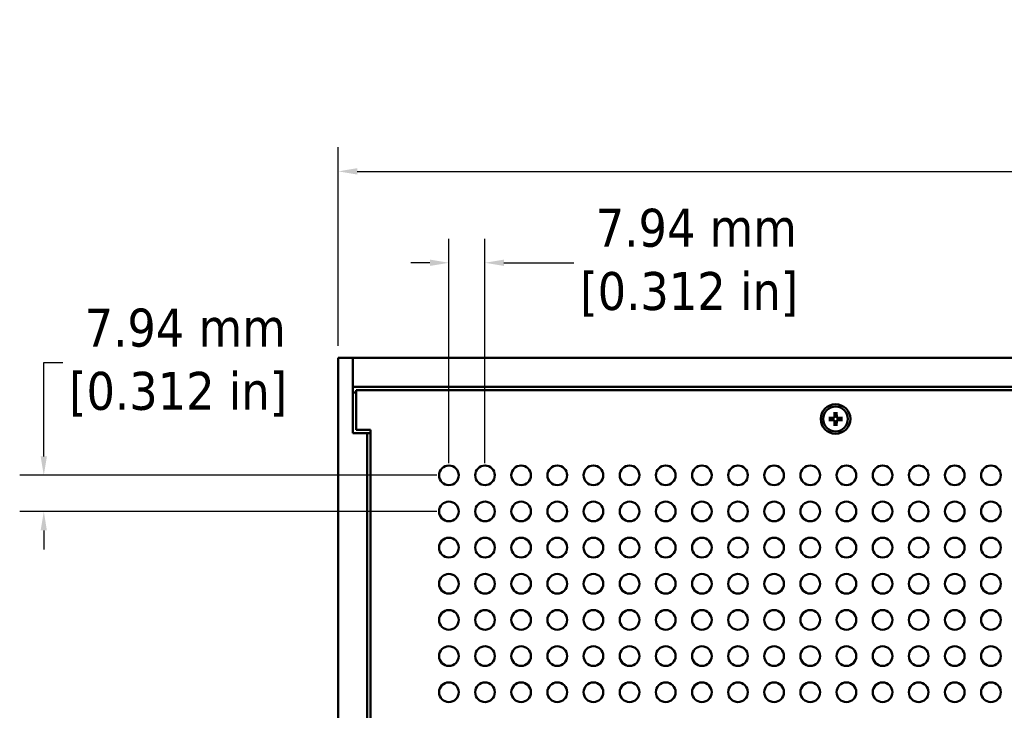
# Model space of a CAD drawing. Header units: millimetres. Extents: x 4 to 1435, y 25 to 906.
# Tile 3 of 17: x 113 to 329, y 548 to 699. Entities that reach past the tile are written whole.
import ezdxf

# ---------------------------------------------------------------- set-up
doc = ezdxf.new("R2010")
doc.units = ezdxf.units.MM
doc.header["$LTSCALE"] = 1.666667
doc.layers.add('Dimension (ANSI)', color=7, linetype='Continuous', lineweight=25)
doc.layers.add('Visible (ANSI)', color=7, linetype='Continuous', lineweight=50)
doc.styles.add('Note Text (ANSI)', font='tahoma.ttf')
doc.dimstyles.new('Default - mm (ANSI)', dxfattribs={"dimscale": 1.666667, "dimtxt": 5, "dimasz": 2.5, "dimexe": 3.175, "dimexo": 1.6002, "dimgap": 0.8, "dimtad": 0, "dimtih": 1, "dimtoh": 1, "dimrnd": 1e-08, "dimzin": 0, "dimdsep": 46, "dimtxsty": 'Note Text (ANSI)', "dimcen": 0.09, "dimdle": 10, "dimclrd": 256, "dimclre": 256, "dimclrt": 256, "dimadec": 1, "dimazin": 0, "dimtfac": 0.6096, "dimtofl": 0, "dimtmove": 0, "dimatfit": 3, "dimldrblk": 'Filled-1', "dimfxl": 1, "dimtolj": 1, "dimtzin": 0, "dimlwd": -1, "dimlwe": -1, "dimarcsym": 0})

# ---------------------------------------------------------------- blocks, each defined once
blk = doc.blocks.new('*D13')
at = {"layer": 'Defpoints', "color": 0, "transparency": 16777216}
for p in [(604.44, 666.02), (182.79, 625.06), (604.44, 625.06)]:
    blk.add_point(p, dxfattribs=at)
at = {"layer": 'Dimension (ANSI)', "transparency": 16777216}
for p, q in [((182.79, 627.72), (182.79, 671.31)), ((604.44, 627.72), (604.44, 671.31)), ((186.96, 666.02), (401.26, 666.02)), ((600.28, 666.02), (464.38, 666.02))]:
    blk.add_line(p, q, dxfattribs=at)
for points in [[(186.96, 666.72), (186.96, 665.33), (182.79, 666.02)], [(600.28, 666.72), (600.28, 665.33), (604.44, 666.02)]]:
    blk.add_solid(points, dxfattribs=at)
at = {"layer": 'Dimension (ANSI)', "transparency": 16777216, "insert": (432.82, 666.02), "char_height": 8.3333, "attachment_point": 5, "style": 'Note Text (ANSI)'}
blk.add_mtext('\\A1; 421.65 mm\\P[16.600 in]', dxfattribs=at)
blk = doc.blocks.new('Filled-1')
at = {"color": 0}
for p, q in [((0, 0), (-1, 0.333)), ((-1, 0.333), (-1, -0.333)), ((-1, 0), (0, 0)), ((-1, -0.333), (0, 0))]:
    blk.add_line(p, q, dxfattribs=at)
at = {"color": 0, "flags": 128}
blk.add_lwpolyline([(-1, -0.333), (0, 0), (-1, 0.333), (-1, -0.333)], dxfattribs=at)
at = {"color": 0}
blk.add_solid([(-1, -0.333), (0, 0), (-1, 0.333), (-1, -0.333)], dxfattribs=at)
blk = doc.blocks.new('*D15')
at = {"layer": 'Defpoints', "color": 0, "transparency": 16777216}
for p in [(207.09, 599.29), (118.11, 591.35), (207.09, 591.35)]:
    blk.add_point(p, dxfattribs=at)
at = {"layer": 'Dimension (ANSI)', "transparency": 16777216}
for p, q in [((118.11, 603.45), (118.11, 624.03)), ((118.11, 624.03), (122.28, 624.03)), ((204.42, 599.29), (112.82, 599.29)), ((204.42, 591.35), (112.82, 591.35)), ((118.11, 587.18), (118.11, 583.02))]:
    blk.add_line(p, q, dxfattribs=at)
for points in [[(117.42, 603.45), (118.8, 603.45), (118.11, 599.29)], [(117.42, 587.18), (118.8, 587.18), (118.11, 591.35)]]:
    blk.add_solid(points, dxfattribs=at)
at = {"layer": 'Dimension (ANSI)', "transparency": 16777216, "insert": (147.61, 624.03), "char_height": 8.3333, "attachment_point": 5, "style": 'Note Text (ANSI)'}
blk.add_mtext('\\A1; 7.94 mm\\P[0.312 in]', dxfattribs=at)
blk = doc.blocks.new('*D16')
at = {"layer": 'Defpoints', "color": 0, "transparency": 16777216}
for p in [(207.09, 645.95), (207.09, 599.29), (215.02, 599.29)]:
    blk.add_point(p, dxfattribs=at)
at = {"layer": 'Dimension (ANSI)', "transparency": 16777216}
for p, q in [((207.09, 601.95), (207.09, 651.24)), ((215.02, 601.95), (215.02, 651.24)), ((202.92, 645.95), (198.75, 645.95)), ((219.19, 645.95), (234.55, 645.95))]:
    blk.add_line(p, q, dxfattribs=at)
for points in [[(202.92, 646.65), (202.92, 645.26), (207.09, 645.95)], [(219.19, 646.65), (219.19, 645.26), (215.02, 645.95)]]:
    blk.add_solid(points, dxfattribs=at)
at = {"layer": 'Dimension (ANSI)', "transparency": 16777216, "insert": (259.88, 645.95), "char_height": 8.3333, "attachment_point": 5, "style": 'Note Text (ANSI)'}
blk.add_mtext('\\A1; 7.94 mm\\P[0.312 in]', dxfattribs=at)

msp = doc.modelspace()

# ---------------------------------------------------------------- linework, layer by layer
at = {"layer": 'Visible (ANSI)'}
for p, q in [((185.968, 625.0553), (182.793, 625.0553)), ((182.793, 625.0553), (182.793, 421.8553)), ((185.968, 608.5553), (185.968, 625.0553)), ((185.968, 625.0553), (185.968, 618.7053)), ((601.268, 625.0553), (185.968, 625.0553)), ((601.268, 618.7053), (185.968, 618.7053)), ((186.718, 617.4353), (185.968, 617.4353)), ((600.518, 617.9553), (186.718, 617.9553)), ((186.718, 617.9553), (186.718, 609.3053)), ((291.7908, 613.1553), (291.766, 612.1)), ((292.2453, 613.1553), (292.2701, 612.1)), ((290.5181, 611.8825), (291.5733, 611.9074)), ((290.5181, 611.428), (291.5733, 611.4032)), ((291.7908, 610.1553), (291.766, 611.2106)), ((292.2453, 610.1553), (292.2701, 611.2106)), ((293.518, 611.8825), (292.4627, 611.9074)), ((293.518, 611.428), (292.4627, 611.4032)), ((189.143, 608.5553), (185.968, 608.5553)), ((186.718, 609.3053), (189.893, 609.3053)), ((189.893, 608.5553), (189.143, 608.5553)), ((189.143, 608.5553), (189.143, 438.3553)), ((189.893, 609.3053), (189.893, 437.6053))]:
    msp.add_line(p, q, dxfattribs=at)
at = {"layer": 'Visible (ANSI)', "flags": 128}
for points in [[(291.7937, 612.0993), (291.7931, 612.0856), (291.7916, 612.072), (291.7894, 612.0588), (291.7863, 612.0456), (291.7823, 612.0321), (291.7773, 612.0186), (291.7713, 612.0051), (291.7643, 611.9919), (291.7564, 611.9791), (291.7477, 611.967), (291.7383, 611.9555), (291.7284, 611.9449), (291.7178, 611.935), (291.7064, 611.9256), (291.6942, 611.9169), (291.6814, 611.909), (291.6682, 611.9021), (291.6548, 611.8961), (291.6412, 611.8911), (291.6277, 611.887), (291.6146, 611.884), (291.6013, 611.8817), (291.5877, 611.8803), (291.574, 611.8796)], [(291.7897, 613.0723), (291.7897, 613.0743), (291.7897, 613.0766), (291.7897, 613.079), (291.7897, 613.0816), (291.7897, 613.0843), (291.7897, 613.087), (291.7897, 613.0899), (291.7897, 613.0929), (291.7898, 613.0961), (291.7898, 613.0995), (291.7898, 613.1031), (291.7899, 613.1068), (291.7899, 613.1106), (291.79, 613.1143), (291.79, 613.1181), (291.7901, 613.1218), (291.7902, 613.1258), (291.7903, 613.1299), (291.7903, 613.1341), (291.7904, 613.1384), (291.7905, 613.1427), (291.7906, 613.147), (291.7907, 613.1512), (291.7908, 613.1553)], [(291.7897, 613.0723), (291.7902, 613.0306), (291.7906, 612.9904), (291.7911, 612.9514), (291.7915, 612.9138), (291.7919, 612.8773), (291.7923, 612.8419), (291.7926, 612.8076), (291.793, 612.7743), (291.7933, 612.742), (291.7937, 612.7107), (291.794, 612.6802), (291.7943, 612.6506), (291.7946, 612.6219), (291.7949, 612.5939), (291.7952, 612.5666), (291.7955, 612.5401), (291.7958, 612.5143), (291.796, 612.4891), (291.7963, 612.4646), (291.7965, 612.4406), (291.7968, 612.4173), (291.797, 612.3945), (291.7972, 612.3722), (291.7975, 612.3505)], [(291.7975, 612.3505), (291.7972, 612.3361), (291.797, 612.3222), (291.7968, 612.3088), (291.7966, 612.2957), (291.7965, 612.2831), (291.7963, 612.2708), (291.7961, 612.2589), (291.7959, 612.2474), (291.7958, 612.2361), (291.7956, 612.2252), (291.7954, 612.2146), (291.7953, 612.2043), (291.7951, 612.1943), (291.795, 612.1845), (291.7948, 612.175), (291.7947, 612.1658), (291.7946, 612.1567), (291.7944, 612.1479), (291.7943, 612.1393), (291.7942, 612.1309), (291.7941, 612.1228), (291.7939, 612.1148), (291.7938, 612.107), (291.7937, 612.0993)], [(292.2386, 612.3505), (292.2388, 612.3722), (292.2391, 612.3945), (292.2393, 612.4173), (292.2395, 612.4406), (292.2398, 612.4646), (292.24, 612.4891), (292.2403, 612.5143), (292.2406, 612.5401), (292.2408, 612.5666), (292.2411, 612.5939), (292.2414, 612.6219), (292.2417, 612.6506), (292.2421, 612.6802), (292.2424, 612.7107), (292.2427, 612.742), (292.2431, 612.7743), (292.2434, 612.8076), (292.2438, 612.8419), (292.2442, 612.8773), (292.2446, 612.9138), (292.245, 612.9514), (292.2454, 612.9904), (292.2459, 613.0306), (292.2464, 613.0723)], [(292.2424, 612.0993), (292.2423, 612.107), (292.2421, 612.1148), (292.242, 612.1228), (292.2419, 612.1309), (292.2418, 612.1393), (292.2416, 612.1479), (292.2415, 612.1567), (292.2414, 612.1658), (292.2412, 612.175), (292.2411, 612.1845), (292.2409, 612.1943), (292.2408, 612.2043), (292.2406, 612.2146), (292.2405, 612.2252), (292.2403, 612.2361), (292.2401, 612.2474), (292.24, 612.2589), (292.2398, 612.2708), (292.2396, 612.2831), (292.2394, 612.2957), (292.2392, 612.3088), (292.239, 612.3222), (292.2388, 612.3361), (292.2386, 612.3505)], [(292.4621, 611.8796), (292.4483, 611.8803), (292.4348, 611.8817), (292.4215, 611.884), (292.4083, 611.887), (292.3949, 611.8911), (292.3813, 611.8961), (292.3678, 611.9021), (292.3547, 611.909), (292.3419, 611.9169), (292.3297, 611.9256), (292.3183, 611.935), (292.3077, 611.9449), (292.2978, 611.9555), (292.2884, 611.967), (292.2797, 611.9791), (292.2718, 611.9919), (292.2648, 612.0051), (292.2588, 612.0186), (292.2538, 612.0321), (292.2498, 612.0456), (292.2467, 612.0588), (292.2445, 612.072), (292.243, 612.0856), (292.2424, 612.0993)], [(292.2453, 613.1553), (292.2454, 613.1512), (292.2455, 613.147), (292.2456, 613.1427), (292.2457, 613.1384), (292.2457, 613.1341), (292.2458, 613.1299), (292.2459, 613.1258), (292.246, 613.1218), (292.246, 613.1181), (292.2461, 613.1143), (292.2461, 613.1106), (292.2462, 613.1068), (292.2462, 613.1031), (292.2463, 613.0995), (292.2463, 613.0961), (292.2463, 613.0929), (292.2464, 613.0899), (292.2464, 613.087), (292.2464, 613.0843), (292.2464, 613.0816), (292.2464, 613.079), (292.2464, 613.0766), (292.2464, 613.0743), (292.2464, 613.0723)], [(290.5181, 611.8825), (290.5222, 611.8826), (290.5264, 611.8827), (290.5306, 611.8828), (290.5349, 611.8829), (290.5392, 611.883), (290.5434, 611.8831), (290.5475, 611.8831), (290.5515, 611.8832), (290.5552, 611.8833), (290.559, 611.8833), (290.5628, 611.8834), (290.5665, 611.8834), (290.5702, 611.8835), (290.5738, 611.8835), (290.5772, 611.8836), (290.5804, 611.8836), (290.5835, 611.8836), (290.5863, 611.8836), (290.5891, 611.8836), (290.5917, 611.8836), (290.5943, 611.8836), (290.5967, 611.8836), (290.599, 611.8836), (290.601, 611.8836)], [(290.601, 611.427), (290.599, 611.4269), (290.5967, 611.4269), (290.5943, 611.4269), (290.5917, 611.4269), (290.5891, 611.4269), (290.5863, 611.4269), (290.5835, 611.427), (290.5804, 611.427), (290.5772, 611.427), (290.5738, 611.427), (290.5702, 611.4271), (290.5665, 611.4271), (290.5628, 611.4272), (290.559, 611.4272), (290.5552, 611.4273), (290.5515, 611.4274), (290.5475, 611.4274), (290.5434, 611.4275), (290.5392, 611.4276), (290.5349, 611.4277), (290.5306, 611.4278), (290.5264, 611.4278), (290.5222, 611.4279), (290.5181, 611.428)], [(291.3228, 611.8759), (291.3011, 611.8761), (291.2788, 611.8763), (291.256, 611.8765), (291.2327, 611.8768), (291.2088, 611.877), (291.1842, 611.8773), (291.1591, 611.8775), (291.1332, 611.8778), (291.1067, 611.8781), (291.0794, 611.8784), (291.0515, 611.8787), (291.0227, 611.879), (290.9931, 611.8793), (290.9626, 611.8796), (290.9313, 611.88), (290.899, 611.8803), (290.8657, 611.8807), (290.8314, 611.8811), (290.7961, 611.8814), (290.7596, 611.8818), (290.7219, 611.8823), (290.6829, 611.8827), (290.6427, 611.8831), (290.6011, 611.8836)], [(290.6011, 611.427), (290.6427, 611.4274), (290.6829, 611.4279), (290.7219, 611.4283), (290.7596, 611.4287), (290.7961, 611.4291), (290.8314, 611.4295), (290.8657, 611.4299), (290.899, 611.4302), (290.9313, 611.4306), (290.9626, 611.4309), (290.9931, 611.4313), (291.0227, 611.4316), (291.0515, 611.4319), (291.0794, 611.4322), (291.1067, 611.4325), (291.1332, 611.4328), (291.1591, 611.433), (291.1842, 611.4333), (291.2088, 611.4335), (291.2327, 611.4338), (291.256, 611.434), (291.2788, 611.4343), (291.3011, 611.4345), (291.3228, 611.4347)], [(291.574, 611.8796), (291.5664, 611.8795), (291.5586, 611.8794), (291.5506, 611.8793), (291.5424, 611.8791), (291.534, 611.879), (291.5254, 611.8789), (291.5166, 611.8788), (291.5076, 611.8786), (291.4983, 611.8785), (291.4888, 611.8783), (291.479, 611.8782), (291.469, 611.878), (291.4587, 611.8779), (291.4481, 611.8777), (291.4372, 611.8776), (291.426, 611.8774), (291.4144, 611.8772), (291.4025, 611.877), (291.3902, 611.8769), (291.3776, 611.8767), (291.3645, 611.8765), (291.3511, 611.8763), (291.3372, 611.8761), (291.3228, 611.8759)], [(291.3228, 611.4347), (291.3372, 611.4345), (291.3511, 611.4343), (291.3645, 611.4341), (291.3776, 611.4339), (291.3902, 611.4337), (291.4025, 611.4335), (291.4144, 611.4333), (291.426, 611.4332), (291.4372, 611.433), (291.4481, 611.4328), (291.4587, 611.4327), (291.469, 611.4325), (291.479, 611.4324), (291.4888, 611.4322), (291.4983, 611.4321), (291.5076, 611.4319), (291.5166, 611.4318), (291.5254, 611.4317), (291.534, 611.4315), (291.5424, 611.4314), (291.5506, 611.4313), (291.5586, 611.4312), (291.5664, 611.4311), (291.574, 611.4309)], [(291.574, 611.4309), (291.5877, 611.4303), (291.6013, 611.4288), (291.6146, 611.4266), (291.6277, 611.4235), (291.6412, 611.4195), (291.6548, 611.4145), (291.6682, 611.4085), (291.6814, 611.4015), (291.6942, 611.3936), (291.7064, 611.3849), (291.7178, 611.3756), (291.7284, 611.3657), (291.7383, 611.3551), (291.7477, 611.3436), (291.7564, 611.3314), (291.7643, 611.3187), (291.7713, 611.3055), (291.7773, 611.292), (291.7823, 611.2784), (291.7863, 611.265), (291.7894, 611.2518), (291.7916, 611.2385), (291.7931, 611.225), (291.7937, 611.2112)], [(291.7975, 610.96), (291.7972, 610.9383), (291.797, 610.9161), (291.7968, 610.8933), (291.7965, 610.8699), (291.7963, 610.846), (291.796, 610.8215), (291.7958, 610.7963), (291.7955, 610.7705), (291.7952, 610.7439), (291.7949, 610.7167), (291.7946, 610.6887), (291.7943, 610.6599), (291.794, 610.6303), (291.7937, 610.5999), (291.7933, 610.5685), (291.793, 610.5362), (291.7926, 610.503), (291.7923, 610.4687), (291.7919, 610.4333), (291.7915, 610.3968), (291.7911, 610.3591), (291.7906, 610.3202), (291.7902, 610.2799), (291.7897, 610.2383)], [(291.7908, 610.1553), (291.7907, 610.1594), (291.7906, 610.1636), (291.7905, 610.1679), (291.7904, 610.1722), (291.7903, 610.1765), (291.7903, 610.1807), (291.7902, 610.1848), (291.7901, 610.1887), (291.79, 610.1925), (291.79, 610.1962), (291.7899, 610.2), (291.7899, 610.2038), (291.7898, 610.2074), (291.7898, 610.211), (291.7898, 610.2144), (291.7897, 610.2177), (291.7897, 610.2207), (291.7897, 610.2235), (291.7897, 610.2263), (291.7897, 610.229), (291.7897, 610.2316), (291.7897, 610.234), (291.7897, 610.2362), (291.7897, 610.2383)], [(291.7937, 611.2112), (291.7938, 611.2036), (291.7939, 611.1958), (291.7941, 611.1878), (291.7942, 611.1796), (291.7943, 611.1712), (291.7944, 611.1626), (291.7946, 611.1538), (291.7947, 611.1448), (291.7948, 611.1355), (291.795, 611.126), (291.7951, 611.1163), (291.7953, 611.1062), (291.7954, 611.0959), (291.7956, 611.0853), (291.7958, 611.0744), (291.7959, 611.0632), (291.7961, 611.0516), (291.7963, 611.0397), (291.7965, 611.0275), (291.7966, 611.0148), (291.7968, 611.0018), (291.797, 610.9883), (291.7972, 610.9744), (291.7975, 610.96)], [(292.2386, 610.96), (292.2388, 610.9744), (292.239, 610.9883), (292.2392, 611.0018), (292.2394, 611.0148), (292.2396, 611.0275), (292.2398, 611.0397), (292.24, 611.0516), (292.2401, 611.0632), (292.2403, 611.0744), (292.2405, 611.0853), (292.2406, 611.0959), (292.2408, 611.1062), (292.2409, 611.1163), (292.2411, 611.126), (292.2412, 611.1355), (292.2414, 611.1448), (292.2415, 611.1538), (292.2416, 611.1626), (292.2418, 611.1712), (292.2419, 611.1796), (292.242, 611.1878), (292.2421, 611.1958), (292.2423, 611.2036), (292.2424, 611.2112)], [(292.2464, 610.2383), (292.2459, 610.2799), (292.2454, 610.3202), (292.245, 610.3591), (292.2446, 610.3968), (292.2442, 610.4333), (292.2438, 610.4687), (292.2434, 610.503), (292.2431, 610.5362), (292.2427, 610.5685), (292.2424, 610.5999), (292.2421, 610.6303), (292.2417, 610.6599), (292.2414, 610.6887), (292.2411, 610.7167), (292.2408, 610.7439), (292.2406, 610.7705), (292.2403, 610.7963), (292.24, 610.8215), (292.2398, 610.846), (292.2395, 610.8699), (292.2393, 610.8933), (292.2391, 610.9161), (292.2388, 610.9383), (292.2386, 610.96)], [(292.2424, 611.2112), (292.243, 611.225), (292.2445, 611.2385), (292.2467, 611.2518), (292.2498, 611.265), (292.2538, 611.2784), (292.2588, 611.292), (292.2648, 611.3055), (292.2718, 611.3187), (292.2797, 611.3314), (292.2884, 611.3436), (292.2978, 611.3551), (292.3077, 611.3657), (292.3183, 611.3756), (292.3297, 611.3849), (292.3419, 611.3936), (292.3547, 611.4015), (292.3678, 611.4085), (292.3813, 611.4145), (292.3949, 611.4195), (292.4083, 611.4235), (292.4215, 611.4266), (292.4348, 611.4288), (292.4483, 611.4303), (292.4621, 611.4309)], [(292.2464, 610.2383), (292.2464, 610.2362), (292.2464, 610.234), (292.2464, 610.2316), (292.2464, 610.229), (292.2464, 610.2263), (292.2464, 610.2235), (292.2464, 610.2207), (292.2463, 610.2177), (292.2463, 610.2144), (292.2463, 610.211), (292.2462, 610.2074), (292.2462, 610.2038), (292.2461, 610.2), (292.2461, 610.1962), (292.246, 610.1925), (292.246, 610.1887), (292.2459, 610.1848), (292.2458, 610.1807), (292.2457, 610.1765), (292.2457, 610.1722), (292.2456, 610.1679), (292.2455, 610.1636), (292.2454, 610.1594), (292.2453, 610.1553)], [(292.7133, 611.8759), (292.6989, 611.8761), (292.685, 611.8763), (292.6715, 611.8765), (292.6585, 611.8767), (292.6458, 611.8769), (292.6336, 611.877), (292.6217, 611.8772), (292.6101, 611.8774), (292.5989, 611.8776), (292.588, 611.8777), (292.5774, 611.8779), (292.5671, 611.878), (292.5571, 611.8782), (292.5473, 611.8783), (292.5378, 611.8785), (292.5285, 611.8786), (292.5195, 611.8788), (292.5107, 611.8789), (292.5021, 611.879), (292.4937, 611.8791), (292.4855, 611.8793), (292.4775, 611.8794), (292.4697, 611.8795), (292.4621, 611.8796)], [(292.4621, 611.4309), (292.4697, 611.4311), (292.4775, 611.4312), (292.4855, 611.4313), (292.4937, 611.4314), (292.5021, 611.4315), (292.5107, 611.4317), (292.5195, 611.4318), (292.5285, 611.4319), (292.5378, 611.4321), (292.5473, 611.4322), (292.5571, 611.4324), (292.5671, 611.4325), (292.5774, 611.4327), (292.588, 611.4328), (292.5989, 611.433), (292.6101, 611.4332), (292.6217, 611.4333), (292.6336, 611.4335), (292.6458, 611.4337), (292.6585, 611.4339), (292.6715, 611.4341), (292.685, 611.4343), (292.6989, 611.4345), (292.7133, 611.4347)], [(293.435, 611.8836), (293.3934, 611.8831), (293.3531, 611.8827), (293.3142, 611.8823), (293.2765, 611.8818), (293.24, 611.8814), (293.2046, 611.8811), (293.1703, 611.8807), (293.1371, 611.8803), (293.1048, 611.88), (293.0734, 611.8796), (293.043, 611.8793), (293.0134, 611.879), (292.9846, 611.8787), (292.9566, 611.8784), (292.9294, 611.8781), (292.9029, 611.8778), (292.877, 611.8775), (292.8518, 611.8773), (292.8273, 611.877), (292.8034, 611.8768), (292.78, 611.8765), (292.7572, 611.8763), (292.735, 611.8761), (292.7133, 611.8759)], [(292.7133, 611.4347), (292.735, 611.4345), (292.7572, 611.4343), (292.78, 611.434), (292.8034, 611.4338), (292.8273, 611.4335), (292.8518, 611.4333), (292.877, 611.433), (292.9029, 611.4328), (292.9294, 611.4325), (292.9566, 611.4322), (292.9846, 611.4319), (293.0134, 611.4316), (293.043, 611.4313), (293.0734, 611.4309), (293.1048, 611.4306), (293.1371, 611.4302), (293.1703, 611.4299), (293.2046, 611.4295), (293.24, 611.4291), (293.2765, 611.4287), (293.3142, 611.4283), (293.3531, 611.4279), (293.3934, 611.4274), (293.435, 611.427)], [(293.435, 611.8836), (293.4371, 611.8836), (293.4393, 611.8836), (293.4418, 611.8836), (293.4443, 611.8836), (293.447, 611.8836), (293.4498, 611.8836), (293.4526, 611.8836), (293.4556, 611.8836), (293.4589, 611.8836), (293.4623, 611.8835), (293.4659, 611.8835), (293.4696, 611.8834), (293.4733, 611.8834), (293.4771, 611.8833), (293.4808, 611.8833), (293.4846, 611.8832), (293.4885, 611.8831), (293.4926, 611.8831), (293.4968, 611.883), (293.5011, 611.8829), (293.5054, 611.8828), (293.5097, 611.8827), (293.5139, 611.8826), (293.518, 611.8825)], [(293.518, 611.428), (293.5139, 611.4279), (293.5097, 611.4278), (293.5054, 611.4278), (293.5011, 611.4277), (293.4968, 611.4276), (293.4926, 611.4275), (293.4885, 611.4274), (293.4846, 611.4274), (293.4808, 611.4273), (293.4771, 611.4272), (293.4733, 611.4272), (293.4696, 611.4271), (293.4659, 611.4271), (293.4623, 611.427), (293.4589, 611.427), (293.4556, 611.427), (293.4526, 611.427), (293.4498, 611.4269), (293.447, 611.4269), (293.4443, 611.4269), (293.4418, 611.4269), (293.4393, 611.4269), (293.4371, 611.4269), (293.435, 611.427)]]:
    msp.add_lwpolyline(points, dxfattribs=at)
at = {"layer": 'Visible (ANSI)'}
for centre, radius in [((292.018, 611.6553), 3.25), ((292.018, 611.6553), 2.7146), ((207.0868, 599.2863), 2.16), ((215.0243, 599.2863), 2.16), ((222.9618, 599.2863), 2.16), ((230.8993, 599.2863), 2.16), ((238.8368, 599.2863), 2.16), ((246.7743, 599.2863), 2.16), ((254.7118, 599.2863), 2.16), ((262.6493, 599.2863), 2.16), ((270.5868, 599.2863), 2.16), ((278.5243, 599.2863), 2.16), ((286.4618, 599.2863), 2.16), ((294.3993, 599.2863), 2.16), ((302.3368, 599.2863), 2.16), ((310.2743, 599.2863), 2.16), ((318.2118, 599.2863), 2.16), ((326.1493, 599.2863), 2.16), ((207.0868, 591.3488), 2.16), ((215.0243, 591.3488), 2.16), ((222.9618, 591.3488), 2.16), ((230.8993, 591.3488), 2.16), ((238.8368, 591.3488), 2.16), ((246.7743, 591.3488), 2.16), ((254.7118, 591.3488), 2.16), ((262.6493, 591.3488), 2.16), ((270.5868, 591.3488), 2.16), ((278.5243, 591.3488), 2.16), ((286.4618, 591.3488), 2.16), ((294.3993, 591.3488), 2.16), ((302.3368, 591.3488), 2.16), ((310.2743, 591.3488), 2.16), ((318.2118, 591.3488), 2.16), ((326.1493, 591.3488), 2.16), ((207.0868, 583.4113), 2.16), ((215.0243, 583.4113), 2.16), ((222.9618, 583.4113), 2.16), ((230.8993, 583.4113), 2.16), ((238.8368, 583.4113), 2.16), ((246.7743, 583.4113), 2.16), ((254.7118, 583.4113), 2.16), ((262.6493, 583.4113), 2.16), ((270.5868, 583.4113), 2.16), ((278.5243, 583.4113), 2.16), ((286.4618, 583.4113), 2.16), ((294.3993, 583.4113), 2.16), ((302.3368, 583.4113), 2.16), ((310.2743, 583.4113), 2.16), ((318.2118, 583.4113), 2.16), ((326.1493, 583.4113), 2.16), ((207.0868, 575.4738), 2.16), ((215.0243, 575.4738), 2.16), ((222.9618, 575.4738), 2.16), ((230.8993, 575.4738), 2.16), ((238.8368, 575.4738), 2.16), ((246.7743, 575.4738), 2.16), ((254.7118, 575.4738), 2.16), ((262.6493, 575.4738), 2.16), ((270.5868, 575.4738), 2.16), ((278.5243, 575.4738), 2.16), ((286.4618, 575.4738), 2.16), ((294.3993, 575.4738), 2.16), ((302.3368, 575.4738), 2.16), ((310.2743, 575.4738), 2.16), ((318.2118, 575.4738), 2.16), ((326.1493, 575.4738), 2.16), ((207.0868, 567.5363), 2.16), ((215.0243, 567.5363), 2.16), ((222.9618, 567.5363), 2.16), ((230.8993, 567.5363), 2.16), ((238.8368, 567.5363), 2.16), ((246.7743, 567.5363), 2.16), ((254.7118, 567.5363), 2.16), ((262.6493, 567.5363), 2.16), ((270.5868, 567.5363), 2.16), ((278.5243, 567.5363), 2.16), ((286.4618, 567.5363), 2.16), ((294.3993, 567.5363), 2.16), ((302.3368, 567.5363), 2.16), ((310.2743, 567.5363), 2.16), ((318.2118, 567.5363), 2.16), ((326.1493, 567.5363), 2.16), ((207.0868, 559.5988), 2.16), ((215.0243, 559.5988), 2.16), ((222.9618, 559.5988), 2.16), ((230.8993, 559.5988), 2.16), ((238.8368, 559.5988), 2.16), ((246.7743, 559.5988), 2.16), ((254.7118, 559.5988), 2.16), ((262.6493, 559.5988), 2.16), ((270.5868, 559.5988), 2.16), ((278.5243, 559.5988), 2.16), ((286.4618, 559.5988), 2.16), ((294.3993, 559.5988), 2.16), ((302.3368, 559.5988), 2.16), ((310.2743, 559.5988), 2.16), ((318.2118, 559.5988), 2.16), ((326.1493, 559.5988), 2.16), ((207.0868, 551.6613), 2.16), ((215.0243, 551.6613), 2.16), ((222.9618, 551.6613), 2.16), ((230.8993, 551.6613), 2.16), ((238.8368, 551.6613), 2.16), ((246.7743, 551.6613), 2.16), ((254.7118, 551.6613), 2.16), ((262.6493, 551.6613), 2.16), ((270.5868, 551.6613), 2.16), ((278.5243, 551.6613), 2.16), ((286.4618, 551.6613), 2.16), ((294.3993, 551.6613), 2.16), ((302.3368, 551.6613), 2.16), ((310.2743, 551.6613), 2.16), ((318.2118, 551.6613), 2.16), ((326.1493, 551.6613), 2.16)]:
    msp.add_circle(centre, radius, dxfattribs=at)
for centre, radius, start, end in [((291.5687, 612.1046), 0.1973, 271.348178, 358.651822), ((292.018, 611.6553), 0.7294, 72.39692, 107.60308), ((292.4674, 612.1046), 0.1973, 181.348178, 268.651822), ((292.018, 611.6553), 0.7294, 162.39692, 197.60308), ((291.5687, 611.2059), 0.1973, 1.348178, 88.651822), ((292.018, 611.6553), 0.7294, 252.39692, 287.60308), ((292.4674, 611.2059), 0.1973, 91.348178, 178.651822), ((292.018, 611.6553), 0.7294, 342.39692, 17.60308)]:
    msp.add_arc(centre, radius, start, end, dxfattribs=at)

# ---------------------------------------------------------------- dimensions: what is measured, and where the dimension line sits
at = {"layer": 'Dimension (ANSI)'}
for base, p1, p2, angle, text, override, picture, middle in [((604.443, 666.0216), (182.793, 625.0553), (604.443, 625.0553), 180, ' <> mm\\X[16.600 in]', {"dimtih": 0, "dimtoh": 0, "dimdec": 2, "dimpost": '', "dimtp": 0, "dimtm": 0, "dimtdec": 2, "dimatfit": 1}, '*D13', (432.8216, 666.0216)), ((207.0868, 645.9529), (215.0243, 599.2863), (207.0868, 599.2863), 180, ' <> mm\\X[0.312 in]', {"dimtih": 0, "dimtoh": 0, "dimdec": 2, "dimpost": '', "dimtp": 0, "dimtm": 0, "dimtdec": 2, "dimatfit": 1}, '*D16', (259.8831, 645.9529)), ((118.1099, 591.3488), (207.0868, 599.2863), (207.0868, 591.3488), 90, ' <> mm\\X[0.312 in]', {"dimdec": 2, "dimpost": '', "dimtp": 0, "dimtm": 0, "dimtdec": 2, "dimatfit": 1}, '*D15', (147.6137, 624.0308))]:
    dim = msp.add_linear_dim(base=base, p1=p1, p2=p2, angle=angle, text=text, dimstyle='Default - mm (ANSI)', override=override, dxfattribs=at)
    dim.commit()
    dim.dimension.update_dxf_attribs({"geometry": picture, "text_midpoint": middle, "dimtype": 160})

doc.saveas('drawing.dxf')
